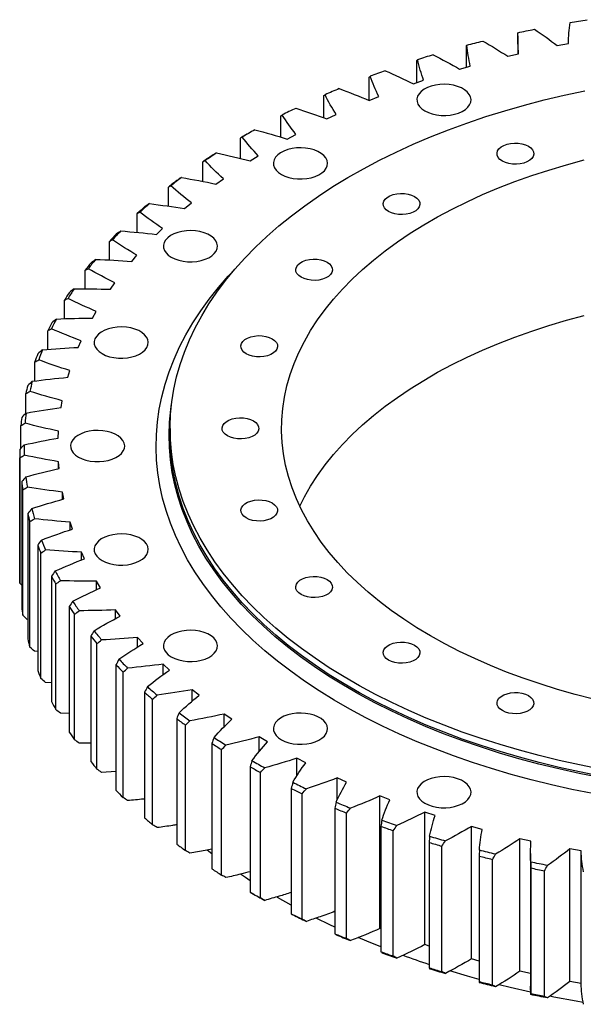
# Model space of a CAD drawing. Header units: millimetres. Extents: x 49 to 3162, y 4828 to 7391.
# Tile 6 of 9: x 1805 to 2065, y 5913 to 6368. Entities that reach past the tile are written whole.
import ezdxf

# ---------------------------------------------------------------- set-up
doc = ezdxf.new("R2010")
doc.units = ezdxf.units.MM
doc.header["$LTSCALE"] = 10

msp = doc.modelspace()

# ---------------------------------------------------------------- linework, layer by layer
at = {"color": 7, "linetype": 'Continuous', "lineweight": 25}
for p, q in [((2035.21, 6360.18), (2035.21, 6351.8)), ((2011.55, 6345.7), (2011.55, 6355.42)), ((2053.41, 6355.67), (2058.63, 6356.66)), ((1988.63, 6338.53), (1988.63, 6348.71)), ((2030.56, 6350.7), (2035.63, 6351.9)), ((2008.38, 6344.79), (2013.29, 6346.2)), ((1966.61, 6330.32), (1966.61, 6341.05)), ((1987, 6337.98), (1991.73, 6339.59)), ((1945.6, 6322.28), (1945.6, 6332.5)), ((1966.53, 6330.29), (1971.04, 6332.09)), ((1925.72, 6313.35), (1925.72, 6323.1)), ((1947.07, 6321.77), (1951.35, 6323.75)), ((1907.06, 6303.53), (1907.06, 6312.89)), ((1910.77, 6315.04), (1909.35, 6314.23)), ((1928.73, 6312.45), (1932.74, 6314.61)), ((1911.6, 6302.4), (1915.33, 6304.72)), ((1889.73, 6292.87), (1889.73, 6301.93)), ((1895.77, 6291.67), (1899.21, 6294.13)), ((1873.81, 6281.44), (1873.81, 6290.28)), ((1881.32, 6280.3), (1884.44, 6282.9)), ((1859.39, 6269.3), (1859.39, 6278)), ((1868.34, 6268.36), (1871.12, 6271.08)), ((1846.55, 6256.54), (1846.55, 6265.14)), ((1856.88, 6255.9), (1859.31, 6258.74)), ((1835.34, 6243.22), (1835.34, 6251.79)), ((1847, 6243.01), (1849.08, 6245.94)), ((1825.83, 6229.41), (1825.83, 6238)), ((1838.77, 6229.73), (1840.47, 6232.74)), ((1818.07, 6215.19), (1818.07, 6223.85)), ((1832.21, 6216.15), (1833.53, 6219.22)), ((1812.1, 6200.63), (1812.1, 6209.42)), ((1827.37, 6202.33), (1828.31, 6205.45)), ((1807.95, 6185.66), (1807.95, 6194.78)), ((1824.27, 6188.35), (1824.81, 6191.5)), ((1805.64, 6169.53), (1805.64, 6180)), ((1822.92, 6174.27), (1823.07, 6177.43)), ((1874.63, 6178.73), (1874.63, 6175.49)), ((1805.13, 6168.93), (1805.13, 6110.96)), ((1805.19, 6107.19), (1805.19, 6165.16)), ((1823.34, 6160.17), (1823.09, 6163.33)), ((1823.09, 6160.11), (1823.09, 6163.33)), ((1806.05, 6154.16), (1806.05, 6096.18)), ((1806.58, 6092.37), (1806.58, 6150.34)), ((1825.52, 6146.13), (1824.88, 6149.27)), ((1824.88, 6145.94), (1824.88, 6149.27)), ((1808.82, 6139.41), (1808.82, 6081.43)), ((1809.83, 6077.65), (1809.83, 6135.62)), ((1829.45, 6132.21), (1828.42, 6135.32)), ((1828.42, 6131.86), (1828.42, 6135.32)), ((1813.43, 6124.81), (1813.43, 6066.83)), ((1814.91, 6063.1), (1814.91, 6121.08)), ((1835.11, 6118.49), (1833.69, 6121.55)), ((1833.69, 6117.93), (1833.69, 6121.55)), ((1806.05, 6106.3), (1805.19, 6107.19)), ((1819.85, 6110.44), (1819.85, 6052.46)), ((1842.47, 6105.05), (1840.67, 6108.04)), ((1840.67, 6104.21), (1840.67, 6108.04)), ((1821.79, 6048.8), (1821.79, 6106.78)), ((1828.05, 6096.38), (1828.05, 6038.4)), ((1851.49, 6091.95), (1849.32, 6094.86)), ((1849.32, 6090.78), (1849.32, 6094.86)), ((1830.45, 6034.83), (1830.45, 6092.81)), ((1837.99, 6082.69), (1837.99, 6024.72)), ((1862.12, 6079.25), (1859.6, 6082.06)), ((1859.6, 6077.68), (1859.6, 6082.06)), ((1813.43, 6075.58), (1811.93, 6075.75)), ((1840.82, 6021.26), (1840.82, 6079.23)), ((1849.61, 6069.45), (1849.61, 6011.48)), ((1852.87, 6008.15), (1852.87, 6066.12)), ((1874.31, 6067.04), (1871.44, 6069.73)), ((1871.44, 6064.97), (1871.44, 6069.73)), ((1819.85, 6061.1), (1817.04, 6061.29)), ((1888, 6055.36), (1884.8, 6057.93)), ((1884.8, 6052.68), (1884.8, 6057.93)), ((1862.85, 6056.74), (1862.85, 5998.76)), ((1866.53, 5995.57), (1866.53, 6053.55)), ((1828.05, 6046.97), (1823.94, 6047.09)), ((1877.65, 6044.6), (1877.65, 5986.63)), ((1903.11, 6044.28), (1899.6, 6046.71)), ((1899.6, 6040.83), (1899.6, 6046.71)), ((1881.72, 5983.6), (1881.72, 6041.58)), ((1919.57, 6033.86), (1915.76, 6036.14)), ((1915.76, 6029.36), (1915.76, 6036.14)), ((1837.99, 6033.28), (1832.6, 6033.2)), ((1893.93, 6033.12), (1893.93, 5975.15)), ((1898.36, 5972.3), (1898.36, 6030.27)), ((1937.29, 6024.16), (1933.2, 6026.27)), ((1933.2, 6018.17), (1933.2, 6026.27)), ((1911.6, 6022.34), (1911.6, 5964.37)), ((1849.61, 6020.08), (1842.97, 6019.72)), ((1916.38, 5961.71), (1916.38, 6019.69)), ((1956.17, 6015.21), (1951.83, 6017.15)), ((1951.83, 6007.04), (1951.83, 6017.15)), ((1930.58, 6012.33), (1930.58, 5954.36)), ((1935.67, 5951.91), (1935.67, 6009.88)), ((1976.12, 6007.08), (1971.55, 6008.84)), ((1971.55, 5947.59), (1971.55, 6008.84)), ((1950.75, 6003.14), (1950.75, 5945.16)), ((1956.14, 5942.93), (1956.14, 6000.9)), ((1997.04, 5999.8), (1992.26, 6001.36)), ((1992.26, 5940.12), (1992.26, 6001.36)), ((1972.02, 5994.81), (1972.02, 5936.83)), ((2018.81, 5993.41), (2013.85, 5994.77)), ((2013.85, 5933.53), (2013.85, 5994.77)), ((1977.68, 5934.83), (1977.68, 5992.8)), ((2041.32, 5987.95), (2036.21, 5989.09)), ((2036.21, 5927.85), (2036.21, 5989.09)), ((1994.28, 5987.38), (1994.28, 5929.41)), ((2000.17, 5927.65), (2000.17, 5985.62)), ((2064.46, 5983.43), (2059.22, 5984.36)), ((2059.22, 5923.12), (2059.22, 5984.36)), ((1893.93, 5982.05), (1891.66, 5983.81)), ((2017.41, 5980.91), (2017.41, 5922.93)), ((2041.12, 5982.2), (2041.12, 5920.96)), ((2064.46, 5922.19), (2064.46, 5983.43)), ((2023.5, 5921.42), (2023.5, 5979.39)), ((2041.29, 5975.41), (2041.29, 5917.43)), ((2047.55, 5916.18), (2047.55, 5974.15)), ((1972.02, 5947.41), (1971.55, 5947.59)), ((1994.28, 5939.46), (1992.26, 5940.12)), ((2017.41, 5932.55), (2013.85, 5933.53)), ((2041.12, 5926.75), (2036.21, 5927.85)), ((2041.22, 5917.04), (2041.16, 5920.96)), ((2064.46, 5922.19), (2059.22, 5923.12))]:
    msp.add_line(p, q, dxfattribs=at)
at = {"color": 7, "linetype": 'Continuous', "lineweight": 25, "flags": 128}
for points in [[(2059.42, 6366.31), (2060.4, 6366.48), (2061.38, 6366.64), (2062.36, 6366.81), (2063.34, 6366.97), (2064.33, 6367.13), (2065.31, 6367.29), (2066.29, 6367.45), (2067.28, 6367.61)], [(2035.22, 6361.56), (2036.18, 6361.77), (2037.13, 6361.98), (2038.09, 6362.18), (2039.05, 6362.39), (2040.01, 6362.59), (2040.97, 6362.79), (2041.93, 6362.99), (2042.89, 6363.19)], [(2011.68, 6355.82), (2012.6, 6356.07), (2013.53, 6356.31), (2014.46, 6356.56), (2015.39, 6356.8), (2016.32, 6357.04), (2017.26, 6357.28), (2018.19, 6357.52), (2019.12, 6357.76)], [(2073.31, 6021.3), (2063.79, 6023.17), (2054.4, 6025.24), (2045.13, 6027.5), (2036.01, 6029.94), (2027.04, 6032.57), (2018.24, 6035.37), (2009.61, 6038.36), (2001.17, 6041.51), (1992.93, 6044.84), (1984.89, 6048.33), (1977.07, 6051.98), (1969.48, 6055.78), (1962.13, 6059.74), (1955.01, 6063.85), (1948.16, 6068.09), (1941.56, 6072.48), (1935.24, 6076.99), (1929.19, 6081.63), (1923.43, 6086.39), (1917.97, 6091.26), (1912.8, 6096.24), (1907.94, 6101.32), (1903.39, 6106.5), (1899.16, 6111.77), (1895.25, 6117.11), (1891.67, 6122.54), (1888.42, 6128.03), (1885.5, 6133.59), (1882.93, 6139.2), (1880.7, 6144.86), (1878.81, 6150.56), (1877.27, 6156.3), (1876.08, 6162.07), (1875.25, 6167.85), (1874.76, 6173.65), (1874.63, 6179.45), (1874.85, 6185.26), (1875.42, 6191.05), (1876.35, 6196.83), (1877.62, 6202.59), (1879.25, 6208.32), (1881.22, 6214.01), (1883.54, 6219.66), (1886.2, 6225.26), (1889.2, 6230.8), (1892.53, 6236.28), (1896.19, 6241.69), (1900.18, 6247.01), (1904.5, 6252.26), (1909.12, 6257.41), (1914.06, 6262.47), (1919.31, 6267.42), (1924.85, 6272.27), (1930.68, 6277), (1936.79, 6281.61), (1943.19, 6286.09), (1949.85, 6290.44), (1956.77, 6294.65), (1963.94, 6298.72), (1971.36, 6302.64), (1979.01, 6306.41), (1986.88, 6310.02), (1994.97, 6313.47), (2003.26, 6316.75), (2011.75, 6319.86), (2020.42, 6322.8), (2029.27, 6325.56), (2038.28, 6328.14), (2047.43, 6330.54), (2056.73, 6332.75), (2066.16, 6334.77)], [(1992.29, 6325.44), (1993.91, 6324.65), (1995.74, 6324.03), (1997.72, 6323.6), (1999.8, 6323.37), (2001.92, 6323.34), (2004.02, 6323.52), (2006.03, 6323.91), (2007.9, 6324.48), (2009.58, 6325.23), (2011.02, 6326.13), (2012.16, 6327.16), (2013, 6328.29), (2013.49, 6329.48), (2013.62, 6330.7), (2013.4, 6331.92), (2012.82, 6333.09), (2011.91, 6334.2), (2010.68, 6335.2), (2009.18, 6336.06), (2007.45, 6336.77), (2005.54, 6337.3), (2003.5, 6337.63), (2001.39, 6337.76), (1999.27, 6337.68), (1997.21, 6337.4), (1995.26, 6336.92), (1993.48, 6336.25), (1991.92, 6335.43), (1990.62, 6334.46), (1989.63, 6333.38), (1988.96, 6332.21), (1988.65, 6331), (1988.7, 6329.78), (1989.1, 6328.58), (1989.85, 6327.43), (1990.92, 6326.38), (1992.29, 6325.44)], [(1926.01, 6296.09), (1927.63, 6295.3), (1929.46, 6294.68), (1931.45, 6294.24), (1933.53, 6294.01), (1935.65, 6293.99), (1937.74, 6294.17), (1939.76, 6294.55), (1941.63, 6295.12), (1943.31, 6295.87), (1944.74, 6296.77), (1945.89, 6297.8), (1946.72, 6298.93), (1947.21, 6300.12), (1947.35, 6301.34), (1947.12, 6302.56), (1946.55, 6303.74), (1945.63, 6304.84), (1944.41, 6305.84), (1942.91, 6306.7), (1941.18, 6307.41), (1939.26, 6307.94), (1937.22, 6308.27), (1935.12, 6308.4), (1933, 6308.32), (1930.94, 6308.04), (1928.99, 6307.56), (1927.21, 6306.9), (1925.65, 6306.07), (1924.35, 6305.1), (1923.35, 6304.02), (1922.69, 6302.86), (1922.38, 6301.65), (1922.42, 6300.42), (1922.82, 6299.22), (1923.57, 6298.08), (1924.65, 6297.02), (1926.01, 6296.09)], [(2040.14, 6309.18), (2041.25, 6308.39), (2042.06, 6307.47), (2042.52, 6306.48), (2042.61, 6305.46), (2042.34, 6304.44), (2041.7, 6303.49), (2040.73, 6302.63), (2039.47, 6301.9), (2037.98, 6301.34), (2036.33, 6300.97), (2034.57, 6300.81), (2032.8, 6300.87), (2031.08, 6301.13), (2029.5, 6301.6), (2028.11, 6302.24), (2027, 6303.04), (2026.19, 6303.96), (2025.73, 6304.95), (2025.64, 6305.97), (2025.91, 6306.98), (2026.55, 6307.94), (2027.52, 6308.8), (2028.78, 6309.53), (2030.27, 6310.09), (2031.93, 6310.45), (2033.68, 6310.61), (2035.45, 6310.56), (2037.17, 6310.3), (2038.75, 6309.83), (2040.14, 6309.18)], [(2070.14, 6053.65), (2061.81, 6055.78), (2053.63, 6058.09), (2045.6, 6060.59), (2037.76, 6063.26), (2030.09, 6066.11), (2022.63, 6069.13), (2015.37, 6072.31), (2008.33, 6075.65), (2001.52, 6079.15), (1994.96, 6082.8), (1988.64, 6086.59), (1982.58, 6090.52), (1976.79, 6094.59), (1971.27, 6098.77), (1966.05, 6103.08), (1961.11, 6107.51), (1956.48, 6112.04), (1952.15, 6116.67), (1948.14, 6121.39), (1944.45, 6126.21), (1941.09, 6131.09), (1938.05, 6136.06), (1935.35, 6141.08), (1933, 6146.16), (1930.98, 6151.29), (1929.31, 6156.47), (1927.99, 6161.67), (1927.02, 6166.9), (1926.4, 6172.15), (1926.14, 6177.41), (1926.22, 6182.67), (1926.67, 6187.93), (1927.46, 6193.17), (1928.61, 6198.39), (1930.1, 6203.58), (1931.94, 6208.73), (1934.13, 6213.84), (1936.66, 6218.89), (1939.53, 6223.89), (1942.73, 6228.82), (1946.26, 6233.67), (1950.11, 6238.43), (1954.28, 6243.11), (1958.76, 6247.7), (1963.54, 6252.17), (1968.62, 6256.54), (1974, 6260.79), (1979.65, 6264.92), (1985.57, 6268.92), (1991.76, 6272.78), (1998.21, 6276.5), (2004.9, 6280.07), (2011.82, 6283.49), (2018.97, 6286.76), (2026.33, 6289.86), (2033.9, 6292.79), (2041.66, 6295.55), (2049.59, 6298.14), (2057.7, 6300.55), (2065.96, 6302.77)], [(1987.53, 6285.88), (1988.65, 6285.08), (1989.46, 6284.17), (1989.92, 6283.18), (1990.01, 6282.15), (1989.73, 6281.14), (1989.09, 6280.18), (1988.13, 6279.32), (1986.87, 6278.6), (1985.38, 6278.04), (1983.72, 6277.67), (1981.96, 6277.51), (1980.19, 6277.57), (1978.47, 6277.83), (1976.89, 6278.3), (1975.51, 6278.94), (1974.39, 6279.74), (1973.58, 6280.65), (1973.12, 6281.64), (1973.03, 6282.67), (1973.31, 6283.68), (1973.95, 6284.64), (1974.91, 6285.5), (1976.17, 6286.23), (1977.66, 6286.78), (1979.32, 6287.15), (1981.08, 6287.31), (1982.85, 6287.26), (1984.57, 6286.99), (1986.15, 6286.53), (1987.53, 6285.88)], [(1875.16, 6257.83), (1876.78, 6257.04), (1878.61, 6256.42), (1880.59, 6255.99), (1882.67, 6255.75), (1884.79, 6255.73), (1886.89, 6255.91), (1888.9, 6256.29), (1890.78, 6256.87), (1892.45, 6257.61), (1893.89, 6258.52), (1895.04, 6259.54), (1895.87, 6260.67), (1896.36, 6261.86), (1896.49, 6263.08), (1896.27, 6264.3), (1895.69, 6265.48), (1894.78, 6266.58), (1893.55, 6267.58), (1892.05, 6268.45), (1890.32, 6269.15), (1888.41, 6269.68), (1886.37, 6270.01), (1884.26, 6270.14), (1882.15, 6270.07), (1880.08, 6269.78), (1878.13, 6269.3), (1876.35, 6268.64), (1874.79, 6267.81), (1873.49, 6266.84), (1872.5, 6265.76), (1871.84, 6264.6), (1871.52, 6263.39), (1871.57, 6262.16), (1871.97, 6260.96), (1872.72, 6259.82), (1873.79, 6258.76), (1875.16, 6257.83)], [(2069.86, 6009.95), (2060.25, 6011.87), (2050.76, 6013.99), (2041.41, 6016.29), (2032.2, 6018.79), (2023.15, 6021.46), (2014.26, 6024.31), (2005.55, 6027.35), (1997.02, 6030.55), (1988.7, 6033.92), (1980.58, 6037.46), (1972.68, 6041.16), (1965.01, 6045.01), (1957.57, 6049.01), (1950.38, 6053.17), (1943.44, 6057.46), (1936.76, 6061.89), (1930.36, 6066.45), (1924.23, 6071.14), (1918.39, 6075.94), (1912.84, 6080.86), (1907.59, 6085.89), (1902.65, 6091.02), (1898.01, 6096.25), (1893.7, 6101.57), (1889.7, 6106.97), (1886.04, 6112.44), (1882.7, 6117.99), (1879.7, 6123.6), (1877.04, 6129.27), (1874.72, 6134.98), (1872.75, 6140.74), (1871.12, 6146.54), (1869.85, 6152.36), (1868.92, 6158.21), (1868.35, 6164.07), (1868.13, 6169.94), (1868.26, 6175.81), (1868.75, 6181.68), (1869.58, 6187.53), (1870.77, 6193.36), (1872.31, 6199.16), (1874.2, 6204.93), (1876.43, 6210.66), (1879.01, 6216.34), (1881.92, 6221.97), (1885.17, 6227.53), (1888.76, 6233.02), (1892.67, 6238.44), (1896.91, 6243.78), (1901.46, 6249.03), (1904.84, 6252.66)], [(1947.17, 6255.51), (1948.28, 6254.72), (1949.09, 6253.8), (1949.55, 6252.81), (1949.64, 6251.79), (1949.37, 6250.77), (1948.73, 6249.82), (1947.76, 6248.96), (1946.5, 6248.23), (1945.01, 6247.67), (1943.35, 6247.3), (1941.6, 6247.14), (1939.83, 6247.2), (1938.11, 6247.46), (1936.53, 6247.93), (1935.14, 6248.57), (1934.03, 6249.37), (1933.22, 6250.28), (1932.76, 6251.28), (1932.67, 6252.3), (1932.94, 6253.31), (1933.58, 6254.27), (1934.55, 6255.13), (1935.81, 6255.86), (1937.3, 6256.42), (1938.95, 6256.78), (1940.71, 6256.94), (1942.48, 6256.89), (1944.2, 6256.62), (1945.78, 6256.16), (1947.17, 6255.51)], [(1934.52, 6142.8), (1936.66, 6147.04), (1939.53, 6152.03), (1942.73, 6156.96), (1946.26, 6161.81), (1950.11, 6166.58), (1954.28, 6171.26), (1958.76, 6175.84), (1963.54, 6180.32), (1968.62, 6184.69), (1974, 6188.94), (1979.65, 6193.06), (1985.57, 6197.06), (1991.76, 6200.92), (1998.21, 6204.64), (2004.9, 6208.22), (2011.82, 6211.64), (2018.97, 6214.9), (2026.33, 6218), (2033.9, 6220.93), (2041.66, 6223.7), (2049.59, 6226.28), (2057.7, 6228.69), (2065.96, 6230.91)], [(1843.19, 6213.27), (1844.81, 6212.48), (1846.64, 6211.86), (1848.62, 6211.43), (1850.7, 6211.2), (1852.82, 6211.17), (1854.92, 6211.35), (1856.93, 6211.74), (1858.81, 6212.31), (1860.48, 6213.06), (1861.92, 6213.96), (1863.07, 6214.99), (1863.9, 6216.12), (1864.39, 6217.31), (1864.53, 6218.53), (1864.3, 6219.74), (1863.72, 6220.92), (1862.81, 6222.03), (1861.59, 6223.03), (1860.09, 6223.89), (1858.36, 6224.6), (1856.44, 6225.13), (1854.4, 6225.46), (1852.29, 6225.59), (1850.18, 6225.51), (1848.12, 6225.23), (1846.17, 6224.75), (1844.38, 6224.08), (1842.82, 6223.26), (1841.53, 6222.29), (1840.53, 6221.21), (1839.87, 6220.04), (1839.55, 6218.83), (1839.6, 6217.61), (1840, 6216.41), (1840.75, 6215.26), (1841.82, 6214.21), (1843.19, 6213.27)], [(1921.79, 6220.15), (1922.91, 6219.35), (1923.72, 6218.44), (1924.18, 6217.45), (1924.27, 6216.42), (1923.99, 6215.41), (1923.35, 6214.45), (1922.39, 6213.59), (1921.13, 6212.87), (1919.64, 6212.31), (1917.98, 6211.94), (1916.22, 6211.78), (1914.45, 6211.83), (1912.73, 6212.1), (1911.15, 6212.56), (1909.77, 6213.21), (1908.65, 6214.01), (1907.84, 6214.92), (1907.38, 6215.91), (1907.29, 6216.94), (1907.57, 6217.95), (1908.21, 6218.91), (1909.17, 6219.77), (1910.43, 6220.49), (1911.92, 6221.05), (1913.58, 6221.42), (1915.34, 6221.58), (1917.11, 6221.53), (1918.83, 6221.26), (1920.41, 6220.79), (1921.79, 6220.15)], [(2073.16, 6017.38), (2063.62, 6019.26), (2054.21, 6021.33), (2044.93, 6023.59), (2035.79, 6026.04), (2026.81, 6028.67), (2017.99, 6031.48), (2009.35, 6034.47), (2000.89, 6037.63), (1992.63, 6040.96), (1984.58, 6044.46), (1976.75, 6048.11), (1969.15, 6051.93), (1961.78, 6055.89), (1954.66, 6060.01), (1947.79, 6064.26), (1941.18, 6068.65), (1934.85, 6073.17), (1928.79, 6077.82), (1923.02, 6082.59), (1917.54, 6087.47), (1912.37, 6092.45), (1907.5, 6097.55), (1902.94, 6102.73), (1898.7, 6108.01), (1894.78, 6113.36), (1891.19, 6118.8), (1887.94, 6124.3), (1885.02, 6129.87), (1882.44, 6135.49), (1880.21, 6141.16), (1878.32, 6146.87), (1876.78, 6152.62), (1875.59, 6158.39), (1874.75, 6164.19), (1874.26, 6170), (1874.13, 6175.81), (1874.35, 6181.63), (1874.92, 6187.43), (1875.29, 6190.03)], [(1913.14, 6182.2), (1914.25, 6181.4), (1915.06, 6180.49), (1915.52, 6179.5), (1915.61, 6178.47), (1915.34, 6177.46), (1914.7, 6176.5), (1913.73, 6175.64), (1912.47, 6174.91), (1910.98, 6174.36), (1909.33, 6173.99), (1907.57, 6173.83), (1905.8, 6173.88), (1904.08, 6174.15), (1902.5, 6174.61), (1901.11, 6175.26), (1900, 6176.06), (1899.19, 6176.97), (1898.73, 6177.96), (1898.64, 6178.98), (1898.91, 6180), (1899.55, 6180.96), (1900.52, 6181.82), (1901.78, 6182.54), (1903.27, 6183.1), (1904.93, 6183.47), (1906.68, 6183.63), (1908.45, 6183.57), (1910.17, 6183.31), (1911.75, 6182.84), (1913.14, 6182.2)], [(1832.29, 6165.46), (1833.91, 6164.67), (1835.74, 6164.05), (1837.72, 6163.62), (1839.8, 6163.39), (1841.92, 6163.36), (1844.02, 6163.54), (1846.03, 6163.93), (1847.9, 6164.5), (1849.58, 6165.25), (1851.02, 6166.15), (1852.16, 6167.18), (1853, 6168.3), (1853.49, 6169.49), (1853.62, 6170.72), (1853.4, 6171.93), (1852.82, 6173.11), (1851.91, 6174.21), (1850.68, 6175.21), (1849.18, 6176.08), (1847.45, 6176.79), (1845.54, 6177.31), (1843.5, 6177.65), (1841.39, 6177.78), (1839.27, 6177.7), (1837.21, 6177.42), (1835.26, 6176.94), (1833.48, 6176.27), (1831.92, 6175.44), (1830.62, 6174.48), (1829.63, 6173.39), (1828.96, 6172.23), (1828.65, 6171.02), (1828.7, 6169.8), (1829.1, 6168.6), (1829.85, 6167.45), (1830.92, 6166.4), (1832.29, 6165.46)], [(2073.31, 6018.06), (2063.79, 6019.94), (2054.4, 6022.01), (2045.13, 6024.26), (2036.01, 6026.71), (2027.04, 6029.33), (2018.24, 6032.14), (2009.61, 6035.12), (2001.17, 6038.28), (1992.93, 6041.6), (1984.89, 6045.09), (1977.07, 6048.74), (1969.48, 6052.55), (1962.13, 6056.51), (1955.01, 6060.61), (1948.16, 6064.86), (1941.56, 6069.24), (1935.24, 6073.76), (1929.19, 6078.4), (1923.43, 6083.15), (1917.97, 6088.03), (1912.8, 6093.01), (1907.94, 6098.09), (1903.39, 6103.27), (1899.16, 6108.53), (1895.25, 6113.88), (1891.67, 6119.31), (1888.42, 6124.8), (1885.5, 6130.36), (1882.93, 6135.97), (1880.7, 6141.63), (1878.81, 6147.33), (1877.27, 6153.07), (1876.08, 6158.83), (1875.25, 6164.62), (1874.76, 6170.41), (1874.63, 6175.49)], [(1921.79, 6144.25), (1922.91, 6143.45), (1923.72, 6142.54), (1924.18, 6141.54), (1924.27, 6140.52), (1923.99, 6139.51), (1923.35, 6138.55), (1922.39, 6137.69), (1921.13, 6136.96), (1919.64, 6136.4), (1917.98, 6136.04), (1916.22, 6135.88), (1914.45, 6135.93), (1912.73, 6136.2), (1911.15, 6136.66), (1909.77, 6137.31), (1908.65, 6138.1), (1907.84, 6139.02), (1907.38, 6140.01), (1907.29, 6141.03), (1907.57, 6142.05), (1908.21, 6143), (1909.17, 6143.87), (1910.43, 6144.59), (1911.92, 6145.15), (1913.58, 6145.52), (1915.34, 6145.68), (1917.11, 6145.62), (1918.83, 6145.36), (1920.41, 6144.89), (1921.79, 6144.25)], [(1843.19, 6117.65), (1844.81, 6116.86), (1846.64, 6116.24), (1848.62, 6115.81), (1850.7, 6115.57), (1852.82, 6115.55), (1854.92, 6115.73), (1856.93, 6116.11), (1858.81, 6116.69), (1860.48, 6117.44), (1861.92, 6118.34), (1863.07, 6119.37), (1863.9, 6120.49), (1864.39, 6121.68), (1864.53, 6122.9), (1864.3, 6124.12), (1863.72, 6125.3), (1862.81, 6126.4), (1861.59, 6127.4), (1860.09, 6128.27), (1858.36, 6128.97), (1856.44, 6129.5), (1854.4, 6129.84), (1852.29, 6129.96), (1850.18, 6129.89), (1848.12, 6129.6), (1846.17, 6129.12), (1844.38, 6128.46), (1842.82, 6127.63), (1841.53, 6126.66), (1840.53, 6125.58), (1839.87, 6124.42), (1839.55, 6123.21), (1839.6, 6121.99), (1840, 6120.78), (1840.75, 6119.64), (1841.82, 6118.58), (1843.19, 6117.65)], [(1947.17, 6108.88), (1948.28, 6108.08), (1949.09, 6107.17), (1949.55, 6106.18), (1949.64, 6105.16), (1949.37, 6104.14), (1948.73, 6103.18), (1947.76, 6102.32), (1946.5, 6101.6), (1945.01, 6101.04), (1943.35, 6100.67), (1941.6, 6100.51), (1939.83, 6100.57), (1938.11, 6100.83), (1936.53, 6101.3), (1935.14, 6101.94), (1934.03, 6102.74), (1933.22, 6103.65), (1932.76, 6104.64), (1932.67, 6105.67), (1932.94, 6106.68), (1933.58, 6107.64), (1934.55, 6108.5), (1935.81, 6109.23), (1937.3, 6109.78), (1938.95, 6110.15), (1940.71, 6110.31), (1942.48, 6110.26), (1944.2, 6109.99), (1945.78, 6109.53), (1947.17, 6108.88)], [(1875.16, 6073.09), (1876.78, 6072.3), (1878.61, 6071.69), (1880.59, 6071.25), (1882.67, 6071.02), (1884.79, 6071), (1886.89, 6071.18), (1888.9, 6071.56), (1890.78, 6072.13), (1892.45, 6072.88), (1893.89, 6073.78), (1895.04, 6074.81), (1895.87, 6075.94), (1896.36, 6077.13), (1896.49, 6078.35), (1896.27, 6079.57), (1895.69, 6080.74), (1894.78, 6081.85), (1893.55, 6082.85), (1892.05, 6083.71), (1890.32, 6084.42), (1888.41, 6084.95), (1886.37, 6085.28), (1884.26, 6085.41), (1882.15, 6085.33), (1880.08, 6085.05), (1878.13, 6084.57), (1876.35, 6083.91), (1874.79, 6083.08), (1873.49, 6082.11), (1872.5, 6081.03), (1871.84, 6079.87), (1871.52, 6078.66), (1871.57, 6077.43), (1871.97, 6076.23), (1872.72, 6075.09), (1873.79, 6074.03), (1875.16, 6073.09)], [(1987.53, 6078.51), (1988.65, 6077.72), (1989.46, 6076.8), (1989.92, 6075.81), (1990.01, 6074.79), (1989.73, 6073.77), (1989.09, 6072.82), (1988.13, 6071.96), (1986.87, 6071.23), (1985.38, 6070.67), (1983.72, 6070.3), (1981.96, 6070.14), (1980.19, 6070.2), (1978.47, 6070.46), (1976.89, 6070.93), (1975.51, 6071.57), (1974.39, 6072.37), (1973.58, 6073.29), (1973.12, 6074.28), (1973.03, 6075.3), (1973.31, 6076.31), (1973.95, 6077.27), (1974.91, 6078.13), (1976.17, 6078.86), (1977.66, 6079.42), (1979.32, 6079.78), (1981.08, 6079.94), (1982.85, 6079.89), (1984.57, 6079.63), (1986.15, 6079.16), (1987.53, 6078.51)], [(2040.14, 6055.21), (2041.25, 6054.41), (2042.06, 6053.5), (2042.52, 6052.51), (2042.61, 6051.48), (2042.34, 6050.47), (2041.7, 6049.51), (2040.73, 6048.65), (2039.47, 6047.93), (2037.98, 6047.37), (2036.33, 6047), (2034.57, 6046.84), (2032.8, 6046.9), (2031.08, 6047.16), (2029.5, 6047.63), (2028.11, 6048.27), (2027, 6049.07), (2026.19, 6049.98), (2025.73, 6050.97), (2025.64, 6052), (2025.91, 6053.01), (2026.55, 6053.97), (2027.52, 6054.83), (2028.78, 6055.56), (2030.27, 6056.11), (2031.93, 6056.48), (2033.68, 6056.64), (2035.45, 6056.59), (2037.17, 6056.32), (2038.75, 6055.86), (2040.14, 6055.21)], [(1926.01, 6034.83), (1927.63, 6034.05), (1929.46, 6033.43), (1931.45, 6032.99), (1933.53, 6032.76), (1935.65, 6032.74), (1937.74, 6032.92), (1939.76, 6033.3), (1941.63, 6033.87), (1943.31, 6034.62), (1944.74, 6035.52), (1945.89, 6036.55), (1946.72, 6037.68), (1947.21, 6038.87), (1947.35, 6040.09), (1947.12, 6041.31), (1946.55, 6042.49), (1945.63, 6043.59), (1944.41, 6044.59), (1942.91, 6045.45), (1941.18, 6046.16), (1939.26, 6046.69), (1937.22, 6047.02), (1935.12, 6047.15), (1933, 6047.07), (1930.94, 6046.79), (1928.99, 6046.31), (1927.21, 6045.65), (1925.65, 6044.82), (1924.35, 6043.85), (1923.35, 6042.77), (1922.69, 6041.61), (1922.38, 6040.4), (1922.42, 6039.17), (1922.82, 6037.97), (1923.57, 6036.83), (1924.65, 6035.77), (1926.01, 6034.83)], [(1992.29, 6005.48), (1993.91, 6004.69), (1995.74, 6004.07), (1997.72, 6003.64), (1999.8, 6003.4), (2001.92, 6003.38), (2004.02, 6003.56), (2006.03, 6003.94), (2007.9, 6004.52), (2009.58, 6005.27), (2011.02, 6006.17), (2012.16, 6007.2), (2013, 6008.32), (2013.49, 6009.51), (2013.62, 6010.73), (2013.4, 6011.95), (2012.82, 6013.13), (2011.91, 6014.23), (2010.68, 6015.23), (2009.18, 6016.1), (2007.45, 6016.8), (2005.54, 6017.33), (2003.5, 6017.66), (2001.39, 6017.79), (1999.27, 6017.72), (1997.21, 6017.43), (1995.26, 6016.95), (1993.48, 6016.29), (1991.92, 6015.46), (1990.62, 6014.49), (1989.63, 6013.41), (1988.96, 6012.25), (1988.65, 6011.04), (1988.7, 6009.82), (1989.1, 6008.61), (1989.85, 6007.47), (1990.92, 6006.41), (1992.29, 6005.48)], [(2023.5, 5979.39), (2022.74, 5979.58), (2021.97, 5979.77), (2021.21, 5979.95), (2020.45, 5980.14), (2019.69, 5980.33), (2018.93, 5980.52), (2018.17, 5980.71), (2017.41, 5980.91)], [(2025, 5981.92), (2024.06, 5982.14), (2023.12, 5982.37), (2022.18, 5982.6), (2021.24, 5982.83), (2020.3, 5983.07), (2019.36, 5983.3), (2018.43, 5983.54), (2017.49, 5983.78)], [(2048.94, 5976.74), (2047.97, 5976.92), (2047, 5977.11), (2046.03, 5977.3), (2045.07, 5977.5), (2044.1, 5977.69), (2043.14, 5977.89), (2042.18, 5978.08), (2041.22, 5978.28)], [(2047.55, 5974.15), (2046.77, 5974.31), (2045.98, 5974.46), (2045.2, 5974.62), (2044.41, 5974.77), (2043.63, 5974.93), (2042.85, 5975.09), (2042.07, 5975.25), (2041.29, 5975.41)], [(1911.6, 5969.67), (1909.41, 5971.1), (1907.08, 5972.65)], [(1930.58, 5958.4), (1924.24, 5961.96), (1923.91, 5962.15)], [(1950.75, 5948.2), (1948.34, 5949.34), (1942.1, 5952.38)], [(1972.02, 5939.07), (1965.54, 5941.7), (1961.56, 5943.38)], [(2017.41, 5924.02), (2011.95, 5925.55), (2003.86, 5927.95)], [(2023.5, 5921.42), (2022.74, 5921.6), (2021.97, 5921.79), (2021.21, 5921.98), (2020.45, 5922.17), (2019.69, 5922.36), (2018.93, 5922.55), (2018.17, 5922.74), (2017.41, 5922.93)], [(2025, 5920.67), (2024.06, 5920.9), (2023.12, 5921.13), (2022.18, 5921.36), (2021.24, 5921.59), (2020.3, 5921.83), (2019.36, 5922.06), (2018.43, 5922.3), (2017.49, 5922.54)], [(2041.17, 5918.14), (2031.67, 5920.34), (2026.56, 5921.6)], [(2048.94, 5915.5), (2047.97, 5915.68), (2047, 5915.87), (2046.03, 5916.06), (2045.07, 5916.26), (2044.1, 5916.45), (2043.14, 5916.65), (2042.18, 5916.84), (2041.22, 5917.04)], [(2047.55, 5916.18), (2046.77, 5916.33), (2045.98, 5916.49), (2045.2, 5916.64), (2044.41, 5916.8), (2043.63, 5916.96), (2042.85, 5917.11), (2042.07, 5917.27), (2041.29, 5917.43)], [(2065.43, 5913.37), (2062.26, 5913.93), (2051.95, 5915.87), (2050.07, 5916.25)]]:
    msp.add_lwpolyline(points, dxfattribs=at)
at = {"color": 7, "linetype": 'Continuous', "lineweight": 25}
for centre, radius, start, end in [((2135.61, 5892.67), 479.44, 106.9181, 107.8178), ((2124.26, 5926), 444.22, 109.7805, 110.7272), ((2110.67, 5960.04), 407.56, 112.799, 113.8017), ((2095.03, 5993.71), 370.43, 116.003, 117.0715), ((2077.68, 6026.02), 333.76, 119.4246, 120.5701), ((2076.02, 6025.61), 333.28, 120.0049, 120.4611), ((2058.45, 6053.8), 300.07, 123.2184, 124.2144), ((2059.03, 6056.08), 298.38, 123.0993, 124.3336), ((2039.59, 6083.15), 265.04, 127.0652, 128.401), ((2038.91, 6081.02), 266.54, 127.1941, 128.272), ((2019.14, 6104.7), 235.69, 131.502, 132.6721), ((2019.94, 6106.7), 234.37, 131.3621, 132.812), ((1999.79, 6124.49), 208.01, 136.1812, 137.4528), ((2000.7, 6126.37), 206.84, 136.029, 137.6049), ((1981.48, 6140.25), 183.84, 141.266, 142.6468), ((1982.49, 6142.04), 182.81, 141.1008, 142.812), ((1964.83, 6152.07), 163.41, 146.7808, 148.2744), ((1965.93, 6153.8), 162.49, 146.6021, 148.4531), ((1950.41, 6160.27), 146.82, 152.732, 154.3361), ((1951.6, 6161.95), 146, 152.5401, 154.528), ((1938.74, 6165.33), 134.09, 159.0994, 160.8034), ((1939.99, 6166.98), 133.34, 158.8955, 161.0073), ((1930.23, 6167.92), 125.19, 165.8285, 167.6124), ((1931.53, 6169.56), 124.49, 165.6151, 167.8258), ((1926.52, 6170.46), 119.4, 172.6082, 174.8813), ((1925.19, 6168.83), 120.07, 172.8276, 174.6619), ((1925.14, 6170.56), 118.01, 179.7505, 182.0414), ((1923.8, 6168.93), 118.68, 179.9716, 181.8203), ((1926.11, 6169.15), 121, 187.1162, 188.9411), ((1927.44, 6170.78), 120.32, 186.898, 189.1594), ((1932.04, 6170.4), 127.06, 194.1169, 195.8833), ((1933.33, 6172.02), 126.35, 193.9056, 196.0946), ((1942.61, 6175.14), 136.15, 200.6475, 202.7302), ((1941.38, 6173.54), 136.91, 200.8486, 202.5292), ((1954.94, 6180.9), 149.76, 207.0304, 208.9848), ((1923.8, 6110.96), 118.68, 179.9716, 181.8203), ((1953.78, 6179.32), 150.61, 207.219, 208.7961), ((1969.88, 6189.91), 167.22, 212.9983, 214.8142), ((1926.11, 6111.17), 121, 187.1162, 188.9411), ((1968.8, 6188.39), 168.16, 213.1736, 214.6389), ((1986.91, 6202.63), 188.48, 218.53, 220.2067), ((1932.04, 6112.42), 127.06, 194.1169, 195.8833), ((1985.92, 6201.18), 189.54, 218.6918, 220.0448), ((2005.44, 6219.3), 213.41, 223.631, 225.1744), ((1941.38, 6115.56), 136.91, 200.8486, 202.5292), ((2004.56, 6217.94), 214.61, 223.78, 225.0254), ((2024.84, 6239.96), 241.76, 228.3251, 229.7454), ((1953.78, 6121.35), 150.61, 207.219, 208.7961), ((2024.07, 6238.72), 243.12, 228.4622, 229.6083), ((2043.84, 6263.33), 274.69, 232.7729, 233.8294), ((2044.5, 6264.43), 273.15, 232.6465, 233.9558), ((1968.8, 6130.41), 168.16, 213.1736, 214.6389), ((2063.79, 6292.31), 307.06, 236.6342, 237.8452), ((2063.24, 6291.37), 308.8, 236.7511, 237.7283), ((2082.16, 6323), 342.84, 240.3279, 241.4531), ((1985.92, 6143.2), 189.54, 218.6918, 220.0448), ((2081.71, 6322.23), 344.78, 240.4366, 241.3445), ((2004.56, 6159.97), 214.61, 223.78, 225.0254), ((2098.77, 6355.15), 381.86, 243.8675, 244.7156), ((2099.12, 6355.74), 379.71, 243.766, 244.8171), ((2114, 6389.21), 419.16, 247.0794, 247.8764), ((2114.26, 6389.6), 416.81, 246.984, 247.9718), ((2024.07, 6180.74), 243.12, 228.4622, 229.6083), ((2127.12, 6423.36), 455.76, 250.1047, 250.8585), ((2127.31, 6423.56), 453.2, 250.0145, 250.9487), ((2138.09, 6456.55), 487.91, 252.8869, 253.7762), ((2043.84, 6205.35), 274.69, 232.7729, 233.8294), ((2137.96, 6456.54), 490.67, 252.9728, 253.6904), ((2063.24, 6233.39), 308.8, 236.7511, 237.7283), ((2081.71, 6264.26), 344.78, 240.4366, 241.3445), ((2082.16, 6261.76), 342.84, 240.3279, 241.4531), ((2098.77, 6297.18), 381.86, 243.8675, 244.7156), ((2099.12, 6294.5), 379.71, 243.766, 244.8171), ((2114, 6331.23), 419.16, 247.0794, 247.8764), ((2114.26, 6328.36), 416.81, 246.984, 247.9718), ((2127.12, 6365.39), 455.76, 250.1047, 250.8585), ((2127.31, 6362.32), 453.2, 250.0145, 250.9487), ((2130.41, 6341.72), 432.68, 249.9664, 251.6629), ((2137.96, 6398.57), 490.67, 252.9728, 253.6904), ((2138.09, 6395.31), 487.91, 252.8869, 253.7762)]:
    msp.add_arc(centre, radius, start, end, dxfattribs=at)
for points in [[(2058.63, 6356.66), (2058.7, 6359.88), (2058.97, 6363.09), (2059.42, 6366.31)], [(2042.89, 6363.19), (2046.55, 6360.75), (2050.06, 6358.24), (2053.41, 6355.67)], [(2019.12, 6357.76), (2023.08, 6355.48), (2026.89, 6353.13), (2030.56, 6350.7)], [(2035.63, 6351.9), (2035.3, 6355.12), (2035.17, 6358.33), (2035.22, 6361.56)], [(2011.55, 6355.42), (2011.59, 6355.55), (2011.63, 6355.69), (2011.68, 6355.82)], [(2013.29, 6346.2), (2012.56, 6349.39), (2012.03, 6352.6), (2011.68, 6355.82)], [(1988.63, 6348.71), (1988.72, 6348.84), (1988.81, 6348.97), (1988.91, 6349.11)], [(1991.73, 6339.59), (1990.6, 6342.74), (1989.66, 6345.91), (1988.91, 6349.11)], [(1996.1, 6351.36), (2000.32, 6349.25), (2004.42, 6347.06), (2008.38, 6344.79)], [(1973.93, 6344.01), (1978.41, 6342.08), (1982.77, 6340.07), (1987, 6337.98)], [(1966.61, 6341.05), (1966.75, 6341.19), (1966.89, 6341.33), (1967.04, 6341.47)], [(1971.04, 6332.09), (1969.52, 6335.19), (1968.19, 6338.31), (1967.04, 6341.47)], [(1952.74, 6335.76), (1957.45, 6334.03), (1962.04, 6332.2), (1966.53, 6330.29)], [(1945.6, 6332.5), (1945.79, 6332.65), (1945.99, 6332.79), (1946.19, 6332.94)], [(1951.35, 6323.75), (1949.44, 6326.78), (1947.72, 6329.84), (1946.19, 6332.94)], [(1932.63, 6326.65), (1937.55, 6325.12), (1942.36, 6323.49), (1947.07, 6321.77)], [(1925.72, 6323.1), (1925.96, 6323.25), (1926.2, 6323.41), (1926.45, 6323.56)], [(1932.74, 6314.61), (1930.47, 6317.55), (1928.37, 6320.53), (1926.45, 6323.56)], [(1913.72, 6316.73), (1918.81, 6315.4), (1923.81, 6313.98), (1928.73, 6312.45)], [(1907.06, 6312.89), (1907.35, 6313.06), (1907.64, 6313.22), (1907.94, 6313.39)], [(1915.33, 6304.72), (1912.7, 6307.56), (1910.23, 6310.45), (1907.94, 6313.39)], [(1896.09, 6306.04), (1895.42, 6305.64), (1894.74, 6305.23), (1894.07, 6304.83)], [(1896.09, 6306.04), (1901.34, 6304.93), (1906.51, 6303.72), (1911.6, 6302.4)], [(1889.73, 6301.93), (1890.07, 6302.11), (1890.4, 6302.29), (1890.74, 6302.47)], [(1899.21, 6294.13), (1896.22, 6296.85), (1893.4, 6299.63), (1890.74, 6302.47)], [(1879.85, 6294.64), (1879.16, 6294.21), (1878.47, 6293.78), (1877.78, 6293.35)], [(1879.85, 6294.64), (1885.22, 6293.76), (1890.53, 6292.76), (1895.77, 6291.67)], [(1873.81, 6290.28), (1874.19, 6290.47), (1874.58, 6290.67), (1874.96, 6290.86)], [(1884.44, 6282.9), (1881.13, 6285.49), (1877.97, 6288.14), (1874.96, 6290.86)], [(1865.07, 6282.6), (1864.37, 6282.14), (1863.67, 6281.68), (1862.96, 6281.22)], [(1865.07, 6282.6), (1870.54, 6281.94), (1875.96, 6281.17), (1881.32, 6280.3)], [(1859.39, 6278), (1859.82, 6278.2), (1860.24, 6278.42), (1860.67, 6278.63)], [(1871.12, 6271.08), (1867.49, 6273.53), (1864.01, 6276.04), (1860.67, 6278.63)], [(1851.84, 6269.98), (1851.13, 6269.49), (1850.42, 6269), (1849.71, 6268.51)], [(1851.84, 6269.98), (1857.38, 6269.55), (1862.88, 6269.01), (1868.34, 6268.36)], [(1846.55, 6265.14), (1847.01, 6265.37), (1847.48, 6265.6), (1847.95, 6265.83)], [(1859.31, 6258.74), (1855.39, 6261.03), (1851.6, 6263.39), (1847.95, 6265.83)], [(1840.22, 6256.84), (1839.5, 6256.32), (1838.79, 6255.8), (1838.07, 6255.28)], [(1840.22, 6256.84), (1845.8, 6256.64), (1851.35, 6256.32), (1856.88, 6255.9)], [(1835.34, 6251.79), (1835.84, 6252.04), (1836.35, 6252.29), (1836.85, 6252.54)], [(1849.08, 6245.94), (1844.88, 6248.06), (1840.8, 6250.26), (1836.85, 6252.54)], [(1830.27, 6243.24), (1829.55, 6242.7), (1828.84, 6242.15), (1828.12, 6241.59)], [(1830.27, 6243.24), (1835.86, 6243.28), (1841.44, 6243.2), (1847, 6243.01)], [(1825.83, 6238), (1826.37, 6238.27), (1826.91, 6238.54), (1827.45, 6238.82)], [(1840.47, 6232.74), (1836.02, 6234.68), (1831.68, 6236.7), (1827.45, 6238.82)], [(1822.05, 6229.27), (1821.33, 6228.69), (1820.62, 6228.11), (1819.91, 6227.53)], [(1822.05, 6229.27), (1827.62, 6229.54), (1833.19, 6229.69), (1838.77, 6229.73)], [(1818.07, 6223.85), (1818.64, 6224.15), (1819.22, 6224.44), (1819.79, 6224.74)], [(1833.53, 6219.22), (1828.85, 6220.97), (1824.27, 6222.81), (1819.79, 6224.74)], [(1815.59, 6215), (1821.12, 6215.49), (1826.65, 6215.88), (1832.21, 6216.15)], [(1815.59, 6215), (1814.89, 6214.39), (1814.18, 6213.78), (1813.47, 6213.17)], [(1812.1, 6209.42), (1812.7, 6209.74), (1813.31, 6210.06), (1813.91, 6210.38)], [(1828.31, 6205.45), (1823.41, 6207), (1818.62, 6208.64), (1813.91, 6210.38)], [(1810.94, 6200.49), (1810.24, 6199.85), (1809.54, 6199.21), (1808.85, 6198.57)], [(1810.94, 6200.49), (1816.39, 6201.21), (1821.86, 6201.83), (1827.37, 6202.33)], [(1807.95, 6194.78), (1808.58, 6195.12), (1809.21, 6195.46), (1809.84, 6195.81)], [(1824.81, 6191.5), (1819.74, 6192.83), (1814.75, 6194.27), (1809.84, 6195.81)], [(1808.11, 6185.82), (1807.43, 6185.15), (1806.74, 6184.49), (1806.06, 6183.82)], [(1808.11, 6185.82), (1813.45, 6186.77), (1818.84, 6187.61), (1824.27, 6188.35)], [(1805.64, 6180), (1806.29, 6180.37), (1806.94, 6180.74), (1807.6, 6181.11)], [(1823.07, 6177.43), (1817.85, 6178.56), (1812.69, 6179.78), (1807.6, 6181.11)], [(1807.13, 6171.08), (1806.46, 6170.38), (1805.79, 6169.69), (1805.13, 6168.99)], [(1807.13, 6171.08), (1812.33, 6172.25), (1817.6, 6173.31), (1822.92, 6174.27)], [(1805.19, 6165.16), (1805.86, 6165.56), (1806.53, 6165.96), (1807.2, 6166.36)], [(1823.09, 6163.33), (1817.74, 6164.24), (1812.44, 6165.24), (1807.2, 6166.36)], [(1807.98, 6156.33), (1813.03, 6157.71), (1818.15, 6158.99), (1823.34, 6160.17)], [(1807.98, 6156.33), (1807.34, 6155.61), (1806.69, 6154.88), (1806.05, 6154.16)], [(1806.58, 6150.34), (1807.27, 6150.77), (1807.96, 6151.2), (1808.65, 6151.63)], [(1824.88, 6149.27), (1819.43, 6149.95), (1814.02, 6150.73), (1808.65, 6151.63)], [(1810.68, 6141.66), (1815.55, 6143.25), (1820.49, 6144.74), (1825.52, 6146.13)], [(1810.68, 6141.66), (1810.06, 6140.91), (1809.44, 6140.16), (1808.82, 6139.41)], [(1809.83, 6135.62), (1810.53, 6136.08), (1811.23, 6136.53), (1811.93, 6136.99)], [(1828.42, 6135.32), (1822.9, 6135.77), (1817.4, 6136.33), (1811.93, 6136.99)], [(1815.21, 6127.13), (1819.86, 6128.92), (1824.61, 6130.61), (1829.45, 6132.21)], [(1815.21, 6127.13), (1814.61, 6126.36), (1814.02, 6125.58), (1813.43, 6124.81)], [(1814.91, 6121.08), (1815.62, 6121.56), (1816.33, 6122.05), (1817.04, 6122.54)], [(1833.69, 6121.55), (1828.13, 6121.77), (1822.58, 6122.1), (1817.04, 6122.54)], [(1821.54, 6112.84), (1825.96, 6114.81), (1830.48, 6116.7), (1835.11, 6118.49)], [(1821.54, 6112.84), (1820.98, 6112.04), (1820.41, 6111.24), (1819.85, 6110.44)], [(1821.79, 6106.78), (1822.51, 6107.29), (1823.23, 6107.81), (1823.94, 6108.33)], [(1840.67, 6108.04), (1835.09, 6108.03), (1829.52, 6108.12), (1823.94, 6108.33)], [(1829.64, 6098.84), (1833.8, 6101), (1838.07, 6103.07), (1842.47, 6105.05)], [(1829.64, 6098.84), (1829.11, 6098.02), (1828.58, 6097.2), (1828.05, 6096.38)], [(1830.45, 6092.81), (1831.16, 6093.35), (1831.88, 6093.9), (1832.6, 6094.44)], [(1849.32, 6094.86), (1843.76, 6094.61), (1838.19, 6094.47), (1832.6, 6094.44)], [(1808.65, 6090.39), (1807.96, 6091.05), (1807.27, 6091.71), (1806.58, 6092.37)], [(1839.47, 6085.22), (1843.35, 6087.54), (1847.35, 6089.79), (1851.49, 6091.95)], [(1839.47, 6085.22), (1838.97, 6084.38), (1838.48, 6083.53), (1837.99, 6082.69)], [(1840.82, 6079.23), (1841.54, 6079.8), (1842.25, 6080.38), (1842.97, 6080.96)], [(1859.6, 6082.06), (1854.08, 6081.59), (1848.54, 6081.22), (1842.97, 6080.96)], [(1811.93, 6075.75), (1811.23, 6076.38), (1810.53, 6077.02), (1809.83, 6077.65)], [(1850.98, 6072.04), (1854.55, 6074.52), (1858.27, 6076.93), (1862.12, 6079.25)], [(1850.98, 6072.04), (1850.52, 6071.18), (1850.06, 6070.32), (1849.61, 6069.45)], [(1852.87, 6066.12), (1853.58, 6066.72), (1854.29, 6067.33), (1855, 6067.94)], [(1871.44, 6069.73), (1866, 6069.03), (1860.52, 6068.43), (1855, 6067.94)], [(1864.1, 6059.38), (1867.36, 6062), (1870.76, 6064.55), (1874.31, 6067.04)], [(1817.04, 6061.29), (1816.33, 6061.9), (1815.62, 6062.5), (1814.91, 6063.1)], [(1864.1, 6059.38), (1863.68, 6058.5), (1863.27, 6057.62), (1862.85, 6056.74)], [(1884.8, 6057.93), (1879.46, 6057), (1874.07, 6056.17), (1868.62, 6055.45)], [(1866.53, 6053.55), (1867.23, 6054.18), (1867.93, 6054.82), (1868.62, 6055.45)], [(1878.77, 6047.3), (1881.69, 6050.05), (1884.77, 6052.74), (1888, 6055.36)], [(1823.94, 6047.09), (1823.23, 6047.66), (1822.51, 6048.23), (1821.79, 6048.8)], [(1878.77, 6047.3), (1878.4, 6046.4), (1878.02, 6045.5), (1877.65, 6044.6)], [(1881.72, 6041.58), (1882.4, 6042.24), (1883.09, 6042.9), (1883.77, 6043.57)], [(1899.6, 6046.71), (1894.39, 6045.56), (1889.12, 6044.51), (1883.77, 6043.57)], [(1894.91, 6035.86), (1897.48, 6038.72), (1900.22, 6041.53), (1903.11, 6044.28)], [(1832.6, 6033.2), (1831.88, 6033.74), (1831.16, 6034.29), (1830.45, 6034.83)], [(1894.91, 6035.86), (1894.58, 6034.95), (1894.26, 6034.03), (1893.93, 6033.12)], [(1915.76, 6036.14), (1910.71, 6034.78), (1905.58, 6033.51), (1900.37, 6032.35)], [(1898.36, 6030.27), (1899.03, 6030.96), (1899.7, 6031.65), (1900.37, 6032.35)], [(1912.44, 6025.12), (1914.65, 6028.08), (1917.02, 6031), (1919.57, 6033.86)], [(1912.44, 6025.12), (1912.16, 6024.2), (1911.88, 6023.27), (1911.6, 6022.34)], [(1933.2, 6026.27), (1928.34, 6024.7), (1923.38, 6023.22), (1918.33, 6021.85)], [(1842.97, 6019.72), (1842.25, 6020.23), (1841.54, 6020.74), (1840.82, 6021.26)], [(1916.38, 6019.69), (1917.03, 6020.4), (1917.68, 6021.12), (1918.33, 6021.85)], [(1931.27, 6015.14), (1933.1, 6018.19), (1935.11, 6021.19), (1937.29, 6024.16)], [(1951.83, 6017.15), (1947.18, 6015.38), (1942.42, 6013.7), (1937.55, 6012.12)], [(1931.27, 6015.14), (1931.04, 6014.2), (1930.81, 6013.27), (1930.58, 6012.33)], [(1935.67, 6009.88), (1936.3, 6010.62), (1936.92, 6011.37), (1937.55, 6012.12)], [(1951.3, 6005.97), (1952.74, 6009.09), (1954.36, 6012.17), (1956.17, 6015.21)], [(1855, 6006.7), (1854.29, 6007.18), (1853.58, 6007.66), (1852.87, 6008.15)], [(1971.55, 6008.84), (1967.13, 6006.87), (1962.59, 6005), (1957.94, 6003.22)], [(1972.42, 5997.66), (1973.47, 6000.83), (1974.7, 6003.97), (1976.12, 6007.08)], [(1951.3, 6005.97), (1951.11, 6005.03), (1950.93, 6004.08), (1950.75, 6003.14)], [(1956.14, 6000.9), (1956.74, 6001.67), (1957.34, 6002.45), (1957.94, 6003.22)], [(1992.26, 6001.36), (1988.1, 5999.22), (1983.8, 5997.16), (1979.38, 5995.19)], [(1994.52, 5990.25), (1995.17, 5993.45), (1996.01, 5996.64), (1997.04, 5999.8)], [(1868.62, 5994.21), (1867.93, 5994.67), (1867.23, 5995.12), (1866.53, 5995.57)], [(1972.42, 5997.66), (1972.28, 5996.71), (1972.15, 5995.76), (1972.02, 5994.81)], [(1977.68, 5992.8), (1978.25, 5993.6), (1978.82, 5994.39), (1979.38, 5995.19)], [(2013.85, 5994.77), (2009.96, 5992.46), (2005.94, 5990.23), (2001.78, 5988.08)], [(2017.49, 5983.78), (2017.74, 5987), (2018.18, 5990.21), (2018.81, 5993.41)], [(1994.52, 5990.25), (1994.44, 5989.29), (1994.36, 5988.34), (1994.28, 5987.38)], [(2036.21, 5989.09), (2032.62, 5986.63), (2028.88, 5984.24), (2025, 5981.92)], [(2000.17, 5985.62), (2000.71, 5986.44), (2001.24, 5987.26), (2001.78, 5988.08)], [(2041.22, 5978.28), (2041.06, 5981.51), (2041.1, 5984.73), (2041.32, 5987.95)], [(2059.22, 5984.36), (2055.95, 5981.75), (2052.52, 5979.21), (2048.94, 5976.74)], [(1883.77, 5982.33), (1883.09, 5982.75), (1882.4, 5983.18), (1881.72, 5983.6)], [(2017.49, 5983.78), (2017.46, 5982.82), (2017.43, 5981.86), (2017.41, 5980.91)], [(2023.5, 5979.39), (2024, 5980.23), (2024.5, 5981.07), (2025, 5981.92)], [(2065.56, 5973.79), (2065, 5977), (2064.64, 5980.21), (2064.46, 5983.43)], [(2041.22, 5978.28), (2041.24, 5977.33), (2041.26, 5976.37), (2041.29, 5975.41)], [(2047.55, 5974.15), (2048.02, 5975.01), (2048.48, 5975.87), (2048.94, 5976.74)], [(1900.37, 5971.11), (1899.7, 5971.5), (1899.03, 5971.9), (1898.36, 5972.3)], [(1911.6, 5964.37), (1911.88, 5964.21), (1912.16, 5964.04), (1912.44, 5963.88)], [(1918.33, 5960.6), (1917.68, 5960.97), (1917.03, 5961.34), (1916.38, 5961.71)], [(1930.58, 5954.36), (1930.81, 5954.21), (1931.04, 5954.05), (1931.27, 5953.9)], [(1937.55, 5950.88), (1936.92, 5951.22), (1936.3, 5951.56), (1935.67, 5951.91)], [(1950.75, 5945.16), (1950.93, 5945.02), (1951.11, 5944.88), (1951.3, 5944.73)], [(1971.55, 5947.59), (1967.13, 5945.63), (1962.59, 5943.76), (1957.94, 5941.98)], [(1957.94, 5941.98), (1957.34, 5942.29), (1956.74, 5942.61), (1956.14, 5942.93)], [(1992.26, 5940.12), (1988.1, 5937.98), (1983.8, 5935.92), (1979.38, 5933.95)], [(1972.02, 5936.83), (1972.15, 5936.69), (1972.28, 5936.56), (1972.42, 5936.42)], [(1979.38, 5933.95), (1978.82, 5934.24), (1978.25, 5934.53), (1977.68, 5934.83)], [(2013.85, 5933.53), (2009.96, 5931.22), (2005.94, 5928.99), (2001.78, 5926.84)], [(1994.28, 5929.41), (1994.36, 5929.28), (1994.44, 5929.14), (1994.52, 5929.01)], [(2001.78, 5926.84), (2001.24, 5927.11), (2000.71, 5927.38), (2000.17, 5927.65)], [(2036.21, 5927.85), (2032.62, 5925.39), (2028.88, 5922.99), (2025, 5920.67)], [(2017.41, 5922.93), (2017.43, 5922.8), (2017.46, 5922.67), (2017.49, 5922.54)], [(2025, 5920.67), (2024.5, 5920.92), (2024, 5921.17), (2023.5, 5921.42)], [(2059.22, 5923.12), (2055.95, 5920.51), (2052.52, 5917.97), (2048.94, 5915.5)], [(2065.56, 5912.55), (2065, 5915.76), (2064.64, 5918.97), (2064.46, 5922.19)], [(2041.29, 5917.43), (2041.26, 5917.3), (2041.24, 5917.17), (2041.22, 5917.04)], [(2048.94, 5915.5), (2048.48, 5915.72), (2048.02, 5915.95), (2047.55, 5916.18)]]:
    msp.add_open_spline(points, degree=3, dxfattribs=at)
for points, knots in [([(1862.85, 6007.48), (1862.66, 6007.45), (1860.05, 6007.14), (1857.43, 6006.91), (1855, 6006.7)], [0, 0, 0, 0, 0.07537, 1, 1, 1, 1]), ([(1877.65, 5995.53), (1877.03, 5995.43), (1874.05, 5994.93), (1871.02, 5994.53), (1868.62, 5994.21)], [0, 0, 0, 0, 0.208763, 1, 1, 1, 1]), ([(1893.93, 5984.29), (1892.89, 5984.07), (1889.53, 5983.36), (1886.12, 5982.75), (1883.77, 5982.33)], [0, 0, 0, 0, 0.3121256, 1, 1, 1, 1]), ([(1911.6, 5973.83), (1910.14, 5973.45), (1906.44, 5972.48), (1902.66, 5971.62), (1900.37, 5971.11)], [0, 0, 0, 0, 0.395352, 1, 1, 1, 1]), ([(1930.58, 5964.22), (1928.71, 5963.63), (1924.68, 5962.36), (1920.54, 5961.22), (1918.33, 5960.6)], [0, 0, 0, 0, 0.46446, 1, 1, 1, 1]), ([(1950.75, 5955.52), (1948.48, 5954.68), (1944.15, 5953.06), (1939.68, 5951.58), (1937.55, 5950.88)], [0, 0, 0, 0, 0.523326, 1, 1, 1, 1])]:
    msp.add_open_spline(points, degree=3, knots=knots, dxfattribs=at)

doc.saveas('drawing.dxf')
